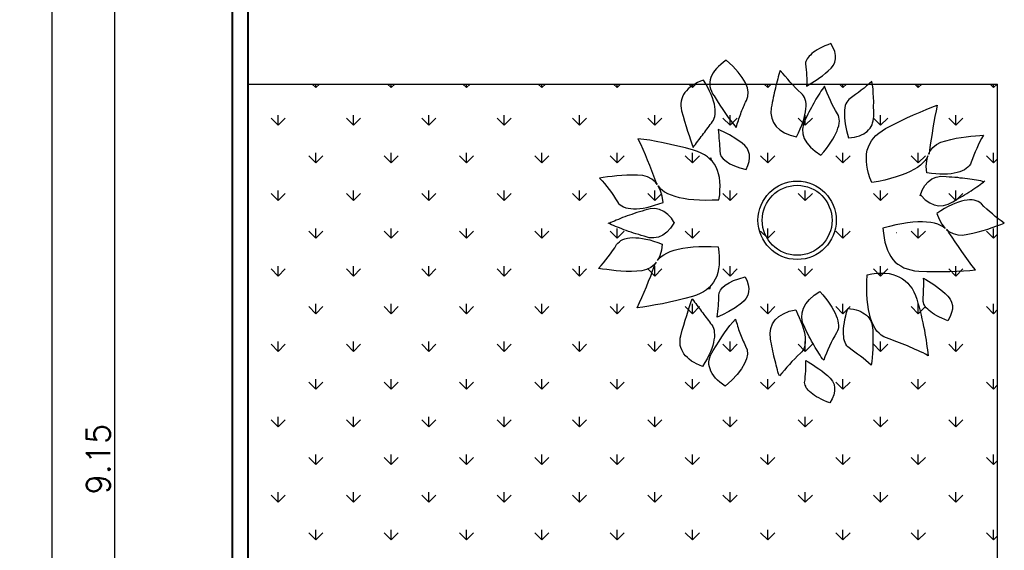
# Model space of a CAD drawing. Header units: millimetres. Extents: x 26 to 1362, y 24 to 358.
# Tile 92 of 256: x 520 to 530, y 240 to 245. Entities that reach past the tile are written whole.
import ezdxf

# ---------------------------------------------------------------- set-up
doc = ezdxf.new("R2010")
doc.units = ezdxf.units.MM
doc.layers.add('MB-VEGETAÇÃO', color=84, linetype='Continuous')
doc.layers.add('MB_ALVENARIA', color=7, linetype='Continuous', lineweight=40)
doc.layers.add('MB_COTA', color=7, linetype='Continuous', lineweight=13)
doc.styles.add('ROMANS', font='romans.shx')
doc.dimstyles.new('LOHAINA 1-150', dxfattribs={"dimscale": 1.5, "dimtxt": 0.15, "dimasz": 0.1, "dimexe": 0.05, "dimexo": 0.1, "dimgap": 0.03, "dimtad": 1, "dimzin": 5, "dimdsep": 46, "dimtxsty": 'ROMANS', "dimblk": 'OBLIQUE', "dimcen": 0, "dimdle": 0.05, "dimclrd": 256, "dimclre": 256, "dimadec": 0, "dimazin": 0, "dimtfac": 1, "dimtofl": 0, "dimtmove": 2, "dimatfit": 3, "dimfxl": 0.04, "dimtolj": 1, "dimtzin": 1, "dimarcsym": 0})

# ---------------------------------------------------------------- blocks, each defined once
blk = doc.blocks.new('_Oblique')
at = {"color": 0, "linetype": 'ByBlock', "lineweight": -2}
blk.add_line((-0.5, -0.5), (0.5, 0.5), dxfattribs=at)
blk = doc.blocks.new('*D106')
at = {"layer": 'DEFPOINTS', "color": 0, "transparency": 16777216}
for p in [(522.3823, 253.465), (520.6571, 208.545), (522.3823, 208.545)]:
    blk.add_point(p, dxfattribs=at)
at = {"layer": 'MB_COTA', "lineweight": -2, "transparency": 16777216}
for p, q in [((520.6571, 253.54), (520.6571, 208.47)), ((522.2323, 253.465), (520.5821, 253.465)), ((522.2323, 208.545), (520.5821, 208.545))]:
    blk.add_line(p, q, dxfattribs=at)
at = {"layer": 'MB_COTA', "lineweight": -2, "transparency": 16777216, "xscale": 0.15, "yscale": 0.15, "zscale": 0.15}
for p, rotation in [((520.6571, 253.465), 90), ((520.6571, 208.545), 270)]:
    blk.add_blockref('_Oblique', p, dxfattribs=dict(at, rotation=rotation))
at = {"layer": 'MB_COTA', "color": 0, "transparency": 16777216, "insert": (520.4996, 231.005), "char_height": 0.225, "attachment_point": 5, "rotation": 90, "style": 'ROMANS'}
blk.add_mtext('\\A1;44.92', dxfattribs=at)
blk = doc.blocks.new('*D99')
at = {"layer": 'DEFPOINTS', "color": 0, "transparency": 16777216}
for p in [(521.2587, 245.605), (522.3823, 245.605), (522.3823, 236.455)]:
    blk.add_point(p, dxfattribs=at)
at = {"layer": 'MB_COTA', "lineweight": -2, "transparency": 16777216}
for p, q in [((521.2587, 236.38), (521.2587, 245.68)), ((522.2323, 245.605), (521.1837, 245.605)), ((522.2323, 236.455), (521.1837, 236.455))]:
    blk.add_line(p, q, dxfattribs=at)
at = {"layer": 'MB_COTA', "lineweight": -2, "transparency": 16777216, "xscale": 0.15, "yscale": 0.15, "zscale": 0.15}
for p, rotation in [((521.2587, 245.605), 90), ((521.2587, 236.455), 270)]:
    blk.add_blockref('_Oblique', p, dxfattribs=dict(at, rotation=rotation))
at = {"layer": 'MB_COTA', "color": 0, "transparency": 16777216, "insert": (521.1012, 241.03), "char_height": 0.225, "attachment_point": 5, "rotation": 90, "style": 'ROMANS'}
blk.add_mtext('\\A1;9.15', dxfattribs=at)

msp = doc.modelspace()

# ---------------------------------------------------------------- linework, layer by layer
at = {"layer": 'MB-VEGETAÇÃO', "linetype": 'Continuous'}
for p, q in [((523.1777, 244.5709), (523.1436, 244.605)), ((523.1777, 244.5709), (523.1777, 244.605)), ((523.1777, 244.5709), (523.2118, 244.605)), ((523.8961, 244.5709), (523.862, 244.605)), ((523.8961, 244.5709), (523.8961, 244.605)), ((523.8961, 244.5709), (523.9302, 244.605)), ((524.6145, 244.5709), (524.5805, 244.605)), ((524.6145, 244.5709), (524.6145, 244.605)), ((524.6145, 244.5709), (524.6486, 244.605)), ((525.333, 244.5709), (525.2989, 244.605)), ((525.333, 244.5709), (525.333, 244.605)), ((525.333, 244.5709), (525.367, 244.605)), ((526.0514, 244.5709), (526.0173, 244.605)), ((526.0514, 244.5709), (526.0514, 244.605)), ((526.0514, 244.5709), (526.0855, 244.605)), ((526.7698, 244.5709), (526.7357, 244.605)), ((526.7698, 244.5709), (526.7698, 244.605)), ((526.7698, 244.5709), (526.8039, 244.605)), ((527.4882, 244.5709), (527.4541, 244.605)), ((527.4882, 244.5709), (527.4882, 244.605)), ((527.4882, 244.5709), (527.5223, 244.605)), ((528.2066, 244.5709), (528.1726, 244.605)), ((528.2066, 244.5709), (528.2066, 244.605)), ((528.2066, 244.5709), (528.2407, 244.605)), ((528.9251, 244.5709), (528.891, 244.605)), ((528.9251, 244.5709), (528.9251, 244.605)), ((528.9251, 244.5709), (528.9591, 244.605)), ((529.6435, 244.5709), (529.6094, 244.605)), ((529.6435, 244.5709), (529.6435, 244.605)), ((529.6435, 244.5709), (529.6776, 244.605)), ((522.8185, 244.2117), (522.7511, 244.2791)), ((522.8185, 244.2117), (522.8185, 244.307)), ((522.8185, 244.2117), (522.8858, 244.2791)), ((523.5369, 244.2117), (523.4696, 244.2791)), ((523.5369, 244.2117), (523.5369, 244.307)), ((523.5369, 244.2117), (523.6043, 244.2791)), ((524.2553, 244.2117), (524.188, 244.2791)), ((524.2553, 244.2117), (524.2553, 244.307)), ((524.2553, 244.2117), (524.3227, 244.2791)), ((524.9738, 244.2117), (524.9064, 244.2791)), ((524.9738, 244.2117), (524.9738, 244.307)), ((524.9738, 244.2117), (525.0411, 244.2791)), ((525.6922, 244.2117), (525.6248, 244.2791)), ((525.6922, 244.2117), (525.6922, 244.307)), ((525.6922, 244.2117), (525.7595, 244.2791)), ((526.4106, 244.2117), (526.3432, 244.2791)), ((526.4106, 244.2117), (526.4106, 244.307)), ((526.4106, 244.2117), (526.4779, 244.2791)), ((527.129, 244.2117), (527.0617, 244.2791)), ((527.129, 244.2117), (527.129, 244.307)), ((527.129, 244.2117), (527.1964, 244.2791)), ((527.8474, 244.2117), (527.7801, 244.2791)), ((527.8474, 244.2117), (527.8474, 244.307)), ((527.8474, 244.2117), (527.9148, 244.2791)), ((528.5659, 244.2117), (528.4985, 244.2791)), ((528.5659, 244.2117), (528.5659, 244.307)), ((528.5659, 244.2117), (528.6332, 244.2791)), ((529.2843, 244.2117), (529.2169, 244.2791)), ((529.2843, 244.2117), (529.2843, 244.307)), ((529.2843, 244.2117), (529.3516, 244.2791)), ((523.1777, 243.8525), (523.1103, 243.9199)), ((523.1777, 243.8525), (523.1777, 243.9478)), ((523.1777, 243.8525), (523.2451, 243.9199)), ((523.8961, 243.8525), (523.8288, 243.9199)), ((523.8961, 243.8525), (523.8961, 243.9478)), ((523.8961, 243.8525), (523.9635, 243.9199)), ((524.6145, 243.8525), (524.5472, 243.9199)), ((524.6145, 243.8525), (524.6145, 243.9478)), ((524.6145, 243.8525), (524.6819, 243.9199)), ((525.333, 243.8525), (525.2656, 243.9199)), ((525.333, 243.8525), (525.333, 243.9478)), ((525.333, 243.8525), (525.4003, 243.9199)), ((526.0514, 243.8525), (525.984, 243.9199)), ((526.0514, 243.8525), (526.0514, 243.9478)), ((526.0514, 243.8525), (526.1187, 243.9199)), ((526.7698, 243.8525), (526.7025, 243.9199)), ((526.7698, 243.8525), (526.7698, 243.9478)), ((526.7698, 243.8525), (526.8372, 243.9199)), ((526.9274, 243.8985), (526.9467, 243.9013)), ((526.9467, 243.9013), (526.9504, 243.876)), ((527.4882, 243.8525), (527.4209, 243.9199)), ((527.4882, 243.8525), (527.4882, 243.9478)), ((527.4882, 243.8525), (527.5556, 243.9199)), ((528.2066, 243.8525), (528.1393, 243.9199)), ((528.2066, 243.8525), (528.2066, 243.9478)), ((528.2066, 243.8525), (528.274, 243.9199)), ((528.9251, 243.8525), (528.8577, 243.9199)), ((528.9251, 243.8525), (528.9251, 243.9478)), ((528.9251, 243.8525), (528.9924, 243.9199)), ((529.6435, 243.8525), (529.5761, 243.9199)), ((529.6435, 243.8525), (529.6435, 243.9478)), ((529.6435, 243.8525), (529.6823, 243.8914)), ((522.8185, 243.4933), (522.8185, 243.5886)), ((523.5369, 243.4933), (523.5369, 243.5886)), ((524.2553, 243.4933), (524.2553, 243.5886)), ((524.9738, 243.4933), (524.9738, 243.5886)), ((525.6922, 243.4933), (525.6922, 243.5886)), ((526.4106, 243.4933), (526.4106, 243.5886)), ((527.129, 243.4933), (527.129, 243.5886)), ((527.8474, 243.4933), (527.8474, 243.5886)), ((528.5659, 243.4933), (528.5659, 243.5886)), ((529.2843, 243.4933), (529.2843, 243.5886)), ((522.8185, 243.4933), (522.7511, 243.5607)), ((522.8185, 243.4933), (522.8858, 243.5607)), ((523.5369, 243.4933), (523.4696, 243.5607)), ((523.5369, 243.4933), (523.6043, 243.5607)), ((524.2553, 243.4933), (524.188, 243.5607)), ((524.2553, 243.4933), (524.3227, 243.5607)), ((524.9738, 243.4933), (524.9064, 243.5607)), ((524.9738, 243.4933), (525.0411, 243.5607)), ((525.6922, 243.4933), (525.6248, 243.5607)), ((525.6922, 243.4933), (525.7595, 243.5607)), ((526.4106, 243.4933), (526.3432, 243.5607)), ((526.4106, 243.4933), (526.4779, 243.5607)), ((527.129, 243.4933), (527.0617, 243.5607)), ((527.129, 243.4933), (527.1964, 243.5607)), ((527.8474, 243.4933), (527.7801, 243.5607)), ((527.8474, 243.4933), (527.9148, 243.5607)), ((528.5659, 243.4933), (528.4985, 243.5607)), ((528.5659, 243.4933), (528.6332, 243.5607)), ((529.2843, 243.4933), (529.2169, 243.5607)), ((529.2843, 243.4933), (529.3516, 243.5607)), ((523.1777, 243.1341), (523.1777, 243.2293)), ((523.8961, 243.1341), (523.8961, 243.2293)), ((524.6145, 243.1341), (524.6145, 243.2293)), ((525.333, 243.1341), (525.333, 243.2293)), ((526.0514, 243.1341), (526.0514, 243.2293)), ((526.7698, 243.1341), (526.7698, 243.2293)), ((527.4882, 243.1341), (527.4882, 243.2293)), ((528.2066, 243.1341), (528.2066, 243.2293)), ((528.9251, 243.1341), (528.9251, 243.2293)), ((529.6435, 243.1341), (529.6435, 243.2293)), ((523.1777, 243.1341), (523.1103, 243.2014)), ((523.1777, 243.1341), (523.2451, 243.2014)), ((523.8961, 243.1341), (523.8288, 243.2014)), ((523.8961, 243.1341), (523.9635, 243.2014)), ((524.6145, 243.1341), (524.5472, 243.2014)), ((524.6145, 243.1341), (524.6819, 243.2014)), ((525.333, 243.1341), (525.2656, 243.2014)), ((525.333, 243.1341), (525.4003, 243.2014)), ((526.0514, 243.1341), (525.984, 243.2014)), ((526.0514, 243.1341), (526.1187, 243.2014)), ((526.7698, 243.1341), (526.7025, 243.2014)), ((526.7698, 243.1341), (526.8372, 243.2014)), ((527.4882, 243.1341), (527.4209, 243.2014)), ((527.4882, 243.1341), (527.5556, 243.2014)), ((528.2066, 243.1341), (528.1393, 243.2014)), ((528.2066, 243.1341), (528.274, 243.2014)), ((528.9251, 243.1341), (528.8577, 243.2014)), ((528.9251, 243.1341), (528.9924, 243.2014)), ((529.6435, 243.1341), (529.5761, 243.2014)), ((529.6435, 243.1341), (529.6823, 243.173)), ((522.8185, 242.7749), (522.7511, 242.8422)), ((522.8185, 242.7749), (522.8185, 242.8701)), ((522.8185, 242.7749), (522.8858, 242.8422)), ((523.5369, 242.7749), (523.4696, 242.8422)), ((523.5369, 242.7749), (523.5369, 242.8701)), ((523.5369, 242.7749), (523.6043, 242.8422)), ((524.2553, 242.7749), (524.188, 242.8422)), ((524.2553, 242.7749), (524.2553, 242.8701)), ((524.2553, 242.7749), (524.3227, 242.8422)), ((524.9738, 242.7749), (524.9064, 242.8422)), ((524.9738, 242.7749), (524.9738, 242.8701)), ((524.9738, 242.7749), (525.0411, 242.8422)), ((525.6922, 242.7749), (525.6248, 242.8422)), ((525.6922, 242.7749), (525.6922, 242.8701)), ((525.6922, 242.7749), (525.7595, 242.8422)), ((526.4106, 242.7749), (526.3432, 242.8422)), ((526.4106, 242.7749), (526.4106, 242.8701)), ((526.4106, 242.7749), (526.4779, 242.8422)), ((527.129, 242.7749), (527.0617, 242.8422)), ((527.129, 242.7749), (527.129, 242.8701)), ((527.129, 242.7749), (527.1964, 242.8422)), ((527.8474, 242.7749), (527.7801, 242.8422)), ((527.8474, 242.7749), (527.8474, 242.8701)), ((527.8474, 242.7749), (527.9148, 242.8422)), ((528.5659, 242.7749), (528.4985, 242.8422)), ((528.5659, 242.7749), (528.5659, 242.8701)), ((528.5659, 242.7749), (528.6332, 242.8422)), ((529.2843, 242.7749), (529.2169, 242.8422)), ((529.2843, 242.7749), (529.2843, 242.8701)), ((529.2843, 242.7749), (529.3516, 242.8422)), ((526.9193, 242.6571), (526.9385, 242.6543)), ((526.9385, 242.6543), (526.9422, 242.6796)), ((523.1777, 242.4157), (523.1103, 242.483)), ((523.1777, 242.4157), (523.1777, 242.5109)), ((523.1777, 242.4157), (523.2451, 242.483)), ((523.8961, 242.4157), (523.8288, 242.483)), ((523.8961, 242.4157), (523.8961, 242.5109)), ((523.8961, 242.4157), (523.9635, 242.483)), ((524.6145, 242.4157), (524.5472, 242.483)), ((524.6145, 242.4157), (524.6145, 242.5109)), ((524.6145, 242.4157), (524.6819, 242.483)), ((525.333, 242.4157), (525.2656, 242.483)), ((525.333, 242.4157), (525.333, 242.5109)), ((525.333, 242.4157), (525.4003, 242.483)), ((526.0514, 242.4157), (525.984, 242.483)), ((526.0514, 242.4157), (526.0514, 242.5109)), ((526.0514, 242.4157), (526.1187, 242.483)), ((526.7698, 242.4157), (526.7025, 242.483)), ((526.7698, 242.4157), (526.7698, 242.5109)), ((526.7698, 242.4157), (526.8372, 242.483)), ((527.4882, 242.4157), (527.4209, 242.483)), ((527.4882, 242.4157), (527.4882, 242.5109)), ((527.4882, 242.4157), (527.5556, 242.483)), ((528.2066, 242.4157), (528.1393, 242.483)), ((528.2066, 242.4157), (528.2066, 242.5109)), ((528.2066, 242.4157), (528.274, 242.483)), ((528.9251, 242.4157), (528.8577, 242.483)), ((528.9251, 242.4157), (528.9251, 242.5109)), ((528.9251, 242.4157), (528.9924, 242.483)), ((529.6435, 242.4157), (529.5761, 242.483)), ((529.6435, 242.4157), (529.6435, 242.5109)), ((529.6435, 242.4157), (529.6823, 242.4545)), ((522.8185, 242.0565), (522.7511, 242.1238)), ((522.8185, 242.0565), (522.8185, 242.1517)), ((522.8185, 242.0565), (522.8858, 242.1238)), ((523.5369, 242.0565), (523.4696, 242.1238)), ((523.5369, 242.0565), (523.5369, 242.1517)), ((523.5369, 242.0565), (523.6043, 242.1238)), ((524.2553, 242.0565), (524.188, 242.1238)), ((524.2553, 242.0565), (524.2553, 242.1517)), ((524.2553, 242.0565), (524.3227, 242.1238)), ((524.9738, 242.0565), (524.9064, 242.1238)), ((524.9738, 242.0565), (524.9738, 242.1517)), ((524.9738, 242.0565), (525.0411, 242.1238)), ((525.6922, 242.0565), (525.6248, 242.1238)), ((525.6922, 242.0565), (525.6922, 242.1517)), ((525.6922, 242.0565), (525.7595, 242.1238)), ((526.4106, 242.0565), (526.3432, 242.1238)), ((526.4106, 242.0565), (526.4106, 242.1517)), ((526.4106, 242.0565), (526.4779, 242.1238)), ((527.129, 242.0565), (527.0617, 242.1238)), ((527.129, 242.0565), (527.129, 242.1517)), ((527.129, 242.0565), (527.1964, 242.1238)), ((527.8474, 242.0565), (527.7801, 242.1238)), ((527.8474, 242.0565), (527.8474, 242.1517)), ((527.8474, 242.0565), (527.9148, 242.1238)), ((528.5659, 242.0565), (528.4985, 242.1238)), ((528.5659, 242.0565), (528.5659, 242.1517)), ((528.5659, 242.0565), (528.6332, 242.1238)), ((529.2843, 242.0565), (529.2169, 242.1238)), ((529.2843, 242.0565), (529.2843, 242.1517)), ((529.2843, 242.0565), (529.3516, 242.1238)), ((523.1777, 241.6973), (523.1103, 241.7646)), ((523.1777, 241.6973), (523.1777, 241.7925)), ((523.1777, 241.6973), (523.2451, 241.7646)), ((523.8961, 241.6973), (523.8288, 241.7646)), ((523.8961, 241.6973), (523.8961, 241.7925)), ((523.8961, 241.6973), (523.9635, 241.7646)), ((524.6145, 241.6973), (524.5472, 241.7646)), ((524.6145, 241.6973), (524.6145, 241.7925)), ((524.6145, 241.6973), (524.6819, 241.7646)), ((525.333, 241.6973), (525.2656, 241.7646)), ((525.333, 241.6973), (525.333, 241.7925)), ((525.333, 241.6973), (525.4003, 241.7646)), ((526.0514, 241.6973), (525.984, 241.7646)), ((526.0514, 241.6973), (526.0514, 241.7925)), ((526.0514, 241.6973), (526.1187, 241.7646)), ((526.7698, 241.6973), (526.7025, 241.7646)), ((526.7698, 241.6973), (526.7698, 241.7925)), ((526.7698, 241.6973), (526.8372, 241.7646)), ((527.4882, 241.6973), (527.4209, 241.7646)), ((527.4882, 241.6973), (527.4882, 241.7925)), ((527.4882, 241.6973), (527.5556, 241.7646)), ((528.2066, 241.6973), (528.1393, 241.7646)), ((528.2066, 241.6973), (528.2066, 241.7925)), ((528.2066, 241.6973), (528.274, 241.7646)), ((528.9251, 241.6973), (528.8577, 241.7646)), ((528.9251, 241.6973), (528.9251, 241.7925)), ((528.9251, 241.6973), (528.9924, 241.7646)), ((529.6435, 241.6973), (529.5761, 241.7646)), ((529.6435, 241.6973), (529.6435, 241.7925)), ((529.6435, 241.6973), (529.6823, 241.7361)), ((522.8185, 241.338), (522.8185, 241.4333)), ((523.5369, 241.338), (523.5369, 241.4333)), ((524.2553, 241.338), (524.2553, 241.4333)), ((524.9738, 241.338), (524.9738, 241.4333)), ((525.6922, 241.338), (525.6922, 241.4333)), ((526.4106, 241.338), (526.4106, 241.4333)), ((527.129, 241.338), (527.129, 241.4333)), ((527.8474, 241.338), (527.8474, 241.4333)), ((528.5659, 241.338), (528.5659, 241.4333)), ((529.2843, 241.338), (529.2843, 241.4333)), ((522.8185, 241.338), (522.7511, 241.4054)), ((522.8185, 241.338), (522.8858, 241.4054)), ((523.5369, 241.338), (523.4696, 241.4054)), ((523.5369, 241.338), (523.6043, 241.4054)), ((524.2553, 241.338), (524.188, 241.4054)), ((524.2553, 241.338), (524.3227, 241.4054)), ((524.9738, 241.338), (524.9064, 241.4054)), ((524.9738, 241.338), (525.0411, 241.4054)), ((525.6922, 241.338), (525.6248, 241.4054)), ((525.6922, 241.338), (525.7595, 241.4054)), ((526.4106, 241.338), (526.3432, 241.4054)), ((526.4106, 241.338), (526.4779, 241.4054)), ((527.129, 241.338), (527.0617, 241.4054)), ((527.129, 241.338), (527.1964, 241.4054)), ((527.8474, 241.338), (527.7801, 241.4054)), ((527.8474, 241.338), (527.9148, 241.4054)), ((528.5659, 241.338), (528.4985, 241.4054)), ((528.5659, 241.338), (528.6332, 241.4054)), ((529.2843, 241.338), (529.2169, 241.4054)), ((529.2843, 241.338), (529.3516, 241.4054)), ((523.1777, 240.9788), (523.1103, 241.0462)), ((523.1777, 240.9788), (523.1777, 241.0741)), ((523.1777, 240.9788), (523.2451, 241.0462)), ((523.8961, 240.9788), (523.8288, 241.0462)), ((523.8961, 240.9788), (523.8961, 241.0741)), ((523.8961, 240.9788), (523.9635, 241.0462)), ((524.6145, 240.9788), (524.5472, 241.0462)), ((524.6145, 240.9788), (524.6145, 241.0741)), ((524.6145, 240.9788), (524.6819, 241.0462)), ((525.333, 240.9788), (525.2656, 241.0462)), ((525.333, 240.9788), (525.333, 241.0741)), ((525.333, 240.9788), (525.4003, 241.0462)), ((526.0514, 240.9788), (525.984, 241.0462)), ((526.0514, 240.9788), (526.0514, 241.0741)), ((526.0514, 240.9788), (526.1187, 241.0462)), ((526.7698, 240.9788), (526.7025, 241.0462)), ((526.7698, 240.9788), (526.7698, 241.0741)), ((526.7698, 240.9788), (526.8372, 241.0462)), ((527.4882, 240.9788), (527.4209, 241.0462)), ((527.4882, 240.9788), (527.4882, 241.0741)), ((527.4882, 240.9788), (527.5556, 241.0462)), ((528.2066, 240.9788), (528.1393, 241.0462)), ((528.2066, 240.9788), (528.2066, 241.0741)), ((528.2066, 240.9788), (528.274, 241.0462)), ((528.9251, 240.9788), (528.8577, 241.0462)), ((528.9251, 240.9788), (528.9251, 241.0741)), ((528.9251, 240.9788), (528.9924, 241.0462)), ((529.6435, 240.9788), (529.5761, 241.0462)), ((529.6435, 240.9788), (529.6435, 241.0741)), ((529.6435, 240.9788), (529.6823, 241.0177)), ((522.8185, 240.6196), (522.7511, 240.687)), ((522.8185, 240.6196), (522.8185, 240.7149)), ((522.8185, 240.6196), (522.8858, 240.687)), ((523.5369, 240.6196), (523.4696, 240.687)), ((523.5369, 240.6196), (523.5369, 240.7149)), ((523.5369, 240.6196), (523.6043, 240.687)), ((524.2553, 240.6196), (524.188, 240.687)), ((524.2553, 240.6196), (524.2553, 240.7149)), ((524.2553, 240.6196), (524.3227, 240.687)), ((524.9738, 240.6196), (524.9064, 240.687)), ((524.9738, 240.6196), (524.9738, 240.7149)), ((524.9738, 240.6196), (525.0411, 240.687)), ((525.6922, 240.6196), (525.6248, 240.687)), ((525.6922, 240.6196), (525.6922, 240.7149)), ((525.6922, 240.6196), (525.7595, 240.687)), ((526.4106, 240.6196), (526.3432, 240.687)), ((526.4106, 240.6196), (526.4106, 240.7149)), ((526.4106, 240.6196), (526.4779, 240.687)), ((527.129, 240.6196), (527.0617, 240.687)), ((527.129, 240.6196), (527.129, 240.7149)), ((527.129, 240.6196), (527.1964, 240.687)), ((527.8474, 240.6196), (527.7801, 240.687)), ((527.8474, 240.6196), (527.8474, 240.7149)), ((527.8474, 240.6196), (527.9148, 240.687)), ((528.5659, 240.6196), (528.4985, 240.687)), ((528.5659, 240.6196), (528.5659, 240.7149)), ((528.5659, 240.6196), (528.6332, 240.687)), ((529.2843, 240.6196), (529.2169, 240.687)), ((529.2843, 240.6196), (529.2843, 240.7149)), ((529.2843, 240.6196), (529.3516, 240.687)), ((523.1777, 240.2604), (523.1103, 240.3278)), ((523.1777, 240.2604), (523.1777, 240.3557)), ((523.1777, 240.2604), (523.2451, 240.3278)), ((523.8961, 240.2604), (523.8288, 240.3278)), ((523.8961, 240.2604), (523.8961, 240.3557)), ((523.8961, 240.2604), (523.9635, 240.3278)), ((524.6145, 240.2604), (524.5472, 240.3278)), ((524.6145, 240.2604), (524.6145, 240.3557)), ((524.6145, 240.2604), (524.6819, 240.3278)), ((525.333, 240.2604), (525.2656, 240.3278)), ((525.333, 240.2604), (525.333, 240.3557)), ((525.333, 240.2604), (525.4003, 240.3278)), ((526.0514, 240.2604), (525.984, 240.3278)), ((526.0514, 240.2604), (526.0514, 240.3557)), ((526.0514, 240.2604), (526.1187, 240.3278)), ((526.7698, 240.2604), (526.7025, 240.3278)), ((526.7698, 240.2604), (526.7698, 240.3557)), ((526.7698, 240.2604), (526.8372, 240.3278)), ((527.4882, 240.2604), (527.4209, 240.3278)), ((527.4882, 240.2604), (527.4882, 240.3557)), ((527.4882, 240.2604), (527.5556, 240.3278)), ((528.2066, 240.2604), (528.1393, 240.3278)), ((528.2066, 240.2604), (528.2066, 240.3557)), ((528.2066, 240.2604), (528.274, 240.3278)), ((528.9251, 240.2604), (528.8577, 240.3278)), ((528.9251, 240.2604), (528.9251, 240.3557)), ((528.9251, 240.2604), (528.9924, 240.3278)), ((529.6435, 240.2604), (529.5761, 240.3278)), ((529.6435, 240.2604), (529.6435, 240.3557)), ((529.6435, 240.2604), (529.6823, 240.2993))]:
    msp.add_line(p, q, dxfattribs=at)
for points in [[(528.0893, 244.9896), (528.0607, 244.9786), (528.0321, 244.9676), (528.0071, 244.9559), (527.9834, 244.9434), (527.9619, 244.9311), (527.9428, 244.9191), (527.9259, 244.9075), (527.9102, 244.8949), (527.8959, 244.8813), (527.8836, 244.8703), (527.8739, 244.8573), (527.8651, 244.8456), (527.8588, 244.8321), (527.8536, 244.8197), (527.8494, 244.8087), (527.8487, 244.797), (527.8526, 244.7698), (527.8554, 244.7412), (527.857, 244.7137), (527.8595, 244.6874), (527.861, 244.6598), (527.8613, 244.6332), (527.8613, 244.6088), (527.8599, 244.5855), (527.8833, 244.6004), (527.909, 244.6155), (527.9334, 244.6317), (527.96, 244.6482), (527.9853, 244.6656), (528.0117, 244.6844), (528.0387, 244.7067), (528.0656, 244.729), (528.0933, 244.7549), (528.1148, 244.7834), (528.1291, 244.8133), (528.135, 244.8454), (528.135, 244.8778), (528.1277, 244.9139), (528.1122, 244.9499), (528.0893, 244.9896)], [(527.0922, 244.8309), (527.0922, 244.8309), (527.0659, 244.8121), (527.0408, 244.7924), (527.0181, 244.773), (526.9989, 244.7529), (526.9811, 244.7318), (526.9667, 244.7101), (526.9547, 244.6887), (526.9462, 244.6668), (526.9399, 244.645), (526.936, 244.6236), (526.9356, 244.6015), (526.9376, 244.5798), (526.943, 244.5574), (526.9507, 244.5353), (526.962, 244.5126), (526.9766, 244.4915), (527.0051, 244.4456), (527.0319, 244.4031), (527.0597, 244.3618), (527.0859, 244.3238), (527.1108, 244.2868), (527.1363, 244.2533), (527.1629, 244.2211), (527.1891, 244.1912), (527.1937, 244.2081), (527.1982, 244.2249), (527.2041, 244.2408), (527.2087, 244.2576), (527.2145, 244.2736), (527.2192, 244.2904), (527.225, 244.3063), (527.2309, 244.3222), (527.2368, 244.338), (527.2426, 244.3539), (527.2508, 244.3701), (527.2567, 244.386), (527.2638, 244.4009), (527.2707, 244.4181), (527.2779, 244.433), (527.286, 244.4492), (527.2994, 244.4859), (527.303, 244.5257), (527.2947, 244.5686), (527.2754, 244.6156), (527.2463, 244.666), (527.2065, 244.7184), (527.1547, 244.7736), (527.0922, 244.8309)], [(527.7634, 244.1017), (527.7823, 244.1402), (527.798, 244.1771), (527.8127, 244.2128), (527.8254, 244.2459), (527.8358, 244.2786), (527.8431, 244.3097), (527.8493, 244.3396), (527.8536, 244.3668), (527.8546, 244.3924), (527.8547, 244.4168), (527.8518, 244.4372), (527.8466, 244.4573), (527.8405, 244.4762), (527.8315, 244.4911), (527.8215, 244.5048), (527.8082, 244.5168), (527.7803, 244.5418), (527.7544, 244.5695), (527.7276, 244.5958), (527.704, 244.6238), (527.6794, 244.6505), (527.6558, 244.6784), (527.6321, 244.7064), (527.6075, 244.733), (527.601, 244.7136), (527.5945, 244.6941), (527.5892, 244.6737), (527.584, 244.6533), (527.5777, 244.6315), (527.5725, 244.6111), (527.5663, 244.5894), (527.5614, 244.5667), (527.5565, 244.544), (527.5516, 244.5213), (527.5466, 244.4986), (527.5418, 244.4759), (527.5372, 244.4509), (527.5322, 244.4282), (527.5276, 244.4033), (527.523, 244.3783), (527.5187, 244.3267), (527.5264, 244.2803), (527.5428, 244.2375), (527.569, 244.1994), (527.6036, 244.1672), (527.648, 244.1399), (527.7022, 244.1174), (527.7634, 244.1017)], [(526.8754, 244.6429), (526.8754, 244.6429), (526.8459, 244.6306), (526.8185, 244.6186), (526.7939, 244.6048), (526.7692, 244.5909), (526.7484, 244.574), (526.7298, 244.5576), (526.7126, 244.54), (526.6977, 244.5229), (526.6853, 244.5038), (526.6765, 244.484), (526.6689, 244.4633), (526.6627, 244.4416), (526.6601, 244.4192), (526.6598, 244.3971), (526.662, 244.3731), (526.6664, 244.3494), (526.6806, 244.2981), (526.6954, 244.2504), (526.7092, 244.2014), (526.7238, 244.1559), (526.7379, 244.1127), (526.7518, 244.0718), (526.764, 244.0341), (526.776, 243.9988), (526.7877, 244.0143), (526.7994, 244.0299), (526.8101, 244.0441), (526.8218, 244.0596), (526.8326, 244.0739), (526.8443, 244.0894), (526.855, 244.1037), (526.8658, 244.118), (526.8765, 244.1322), (526.8873, 244.1465), (526.898, 244.1607), (526.9088, 244.175), (526.9195, 244.1892), (526.9302, 244.2035), (526.941, 244.2177), (526.9517, 244.232), (526.9624, 244.2462), (526.9719, 244.2615), (526.9787, 244.2786), (526.9843, 244.2968), (526.9872, 244.3169), (526.9886, 244.3402), (526.9877, 244.3633), (526.9841, 244.3883), (526.9794, 244.4142), (526.9719, 244.4421), (526.962, 244.472), (526.9494, 244.5038), (526.9345, 244.5353), (526.918, 244.5701), (526.898, 244.6055), (526.8754, 244.6429)], [(528.2595, 244.0914), (528.2595, 244.0914), (528.288, 244.0943), (528.3153, 244.0981), (528.34, 244.1039), (528.3633, 244.1107), (528.3841, 244.1194), (528.4046, 244.1304), (528.4215, 244.142), (528.4384, 244.1536), (528.4514, 244.1682), (528.4644, 244.1828), (528.4748, 244.1993), (528.484, 244.2168), (528.4895, 244.2349), (528.4948, 244.2554), (528.4977, 244.2755), (528.4994, 244.2966), (528.4998, 244.343), (528.499, 244.3903), (528.4997, 244.4345), (528.4982, 244.4783), (528.496, 244.5185), (528.4938, 244.5587), (528.4887, 244.5951), (528.4826, 244.6301), (528.4579, 244.6082), (528.4319, 244.5871), (528.4072, 244.5651), (528.3808, 244.5463), (528.3549, 244.5253), (528.3276, 244.5052), (528.3012, 244.4865), (528.274, 244.4664), (528.2626, 244.4567), (528.2515, 244.4447), (528.243, 244.4308), (528.2349, 244.4146), (528.229, 244.3988), (528.2238, 244.3783), (528.2221, 244.3572), (528.2207, 244.3339), (528.2207, 244.3095), (528.221, 244.2829), (528.2239, 244.2544), (528.228, 244.2248), (528.2334, 244.1943), (528.2405, 244.1605), (528.2499, 244.1271), (528.2595, 244.0914)], [(527.9954, 243.9269), (528.0233, 243.9586), (528.0478, 243.991), (528.0702, 244.0208), (528.0903, 244.0503), (528.1096, 244.0785), (528.1252, 244.1073), (528.1389, 244.1335), (528.1503, 244.1595), (528.1585, 244.1838), (528.1657, 244.2068), (528.1693, 244.2305), (528.1722, 244.2506), (528.1707, 244.2701), (528.1681, 244.2882), (528.1623, 244.3048), (528.1542, 244.321), (528.1362, 244.3509), (528.119, 244.3821), (528.1016, 244.4156), (528.0864, 244.4493), (528.0712, 244.4832), (528.056, 244.5169), (528.0431, 244.551), (528.0315, 244.5841), (528.0198, 244.5686), (528.0081, 244.553), (527.9967, 244.5352), (527.9853, 244.5174), (527.9739, 244.4996), (527.9616, 244.4804), (527.9492, 244.4614), (527.9391, 244.4425), (527.927, 244.4211), (527.916, 244.401), (527.9049, 244.381), (527.8928, 244.3596), (527.882, 244.3372), (527.871, 244.3172), (527.8602, 244.2948), (527.8495, 244.2724), (527.8296, 244.2245), (527.8214, 244.1758), (527.8242, 244.131), (527.8374, 244.0865), (527.8607, 244.0446), (527.8953, 244.0043), (527.9403, 243.9643), (527.9954, 243.9269)], [(529.024, 243.9367), (529.0356, 243.963), (529.0637, 243.9987), (529.0982, 244.0269), (529.1389, 244.0499), (529.1872, 244.0642), (529.2356, 244.0763), (529.2854, 244.0874), (529.3343, 244.0949), (529.3808, 244.1022), (529.4253, 244.1071), (529.4699, 244.1119), (529.511, 244.1154), (529.5476, 244.1184), (529.5294, 244.087), (529.5136, 244.0557), (529.4968, 244.0233), (529.4822, 243.9909), (529.4665, 243.9574), (529.4543, 243.9253), (529.4409, 243.892), (529.4299, 243.8588), (529.4221, 243.8421), (529.4107, 243.8262), (529.3982, 243.8113), (529.3831, 243.7986), (529.3645, 243.7867), (529.3435, 243.7768), (529.3212, 243.7681), (529.2953, 243.7602), (529.2671, 243.7543), (529.2375, 243.7496), (529.2033, 243.7468), (529.1688, 243.7462), (529.132, 243.7455), (529.0926, 243.7491), (529.0508, 243.7525), (529.0066, 243.758), (529.0066, 243.758), (529.0017, 243.8175), (529.0052, 243.8718), (529.0172, 243.9212), (529.0065, 243.8984), (528.9899, 243.8764), (528.9699, 243.8528), (528.9453, 243.8312), (528.9171, 243.8104), (528.8831, 243.7903), (528.8478, 243.7713), (528.8068, 243.7529), (528.7622, 243.7353), (528.7141, 243.7187), (528.6612, 243.704), (528.6061, 243.689), (528.5449, 243.677), (528.4815, 243.6648), (528.4815, 243.6648), (528.4639, 243.7094), (528.4512, 243.7521), (528.4409, 243.7927), (528.4341, 243.8324), (528.4298, 243.87), (528.4304, 243.9057), (528.432, 243.9404), (528.4385, 243.9732), (528.4485, 244.0051), (528.4623, 244.0339), (528.4795, 244.0618), (528.498, 244.0886), (528.5212, 244.1136), (528.5493, 244.1366), (528.5795, 244.1599), (528.6136, 244.18), (528.683, 244.2168), (528.7516, 244.2502), (528.8169, 244.2821), (528.88, 244.3115), (528.9423, 244.3374), (529, 244.3629), (529.0546, 244.3847), (529.1061, 244.4028), (529.0945, 244.3489), (529.0839, 244.2962), (529.0735, 244.2413), (529.0641, 244.1875), (529.056, 244.1328), (529.0467, 244.079), (529.0397, 244.0255), (529.0326, 243.972), (529.0278, 243.9462), (529.024, 243.9367)], [(527.2826, 243.7897), (527.2826, 243.7897), (527.3002, 243.8292), (527.3113, 243.8655), (527.3156, 243.9009), (527.3134, 243.933), (527.3057, 243.9632), (527.2912, 243.9924), (527.2714, 244.0174), (527.2462, 244.0405), (527.1846, 244.0829), (527.125, 244.1196), (527.0663, 244.1496), (527.0145, 244.1724), (527.0183, 244.1452), (527.0208, 244.1189), (527.0237, 244.0903), (527.0262, 244.0641), (527.0275, 244.0388), (527.0287, 244.0134), (527.031, 243.9894), (527.0306, 243.9673), (527.0344, 243.9401), (527.046, 243.9151), (527.0644, 243.8911), (527.092, 243.8683), (527.1276, 243.8455), (527.1711, 243.8249), (527.2223, 243.8067), (527.2826, 243.7897)], [(526.4338, 243.6472), (526.4167, 243.6703), (526.3814, 243.6989), (526.3416, 243.7188), (526.2968, 243.7322), (526.2465, 243.7355), (526.1966, 243.7366), (526.1456, 243.7364), (526.0963, 243.733), (526.0493, 243.7298), (526.0048, 243.7247), (525.9603, 243.7197), (525.9194, 243.7139), (525.8831, 243.7088), (525.9077, 243.6821), (525.93, 243.6552), (525.9536, 243.6272), (525.975, 243.5989), (525.9976, 243.5697), (526.0167, 243.5411), (526.0371, 243.5115), (526.0552, 243.4816), (526.0665, 243.467), (526.0811, 243.454), (526.0966, 243.4423), (526.1141, 243.4332), (526.1349, 243.4257), (526.1576, 243.4207), (526.1812, 243.4171), (526.2082, 243.4151), (526.2371, 243.4157), (526.2669, 243.4176), (526.3009, 243.4224), (526.3347, 243.4294), (526.3707, 243.4368), (526.4084, 243.449), (526.4484, 243.4616), (526.4902, 243.4768), (526.4902, 243.4768), (526.482, 243.5358), (526.4665, 243.5881), (526.4439, 243.6336), (526.4594, 243.6137), (526.4805, 243.5959), (526.5051, 243.5773), (526.5339, 243.5617), (526.566, 243.5476), (526.6036, 243.5355), (526.6422, 243.5247), (526.6863, 243.5159), (526.7336, 243.5086), (526.7842, 243.503), (526.8391, 243.5003), (526.8961, 243.4979), (526.9584, 243.4997), (527.023, 243.5018), (527.023, 243.5018), (527.0303, 243.5492), (527.0333, 243.5936), (527.0344, 243.6355), (527.0322, 243.6757), (527.0281, 243.7134), (527.0197, 243.7481), (527.0104, 243.7815), (526.9968, 243.812), (526.98, 243.8409), (526.9602, 243.866), (526.9373, 243.8894), (526.9133, 243.9115), (526.8851, 243.9307), (526.8527, 243.947), (526.8181, 243.963), (526.7804, 243.9751), (526.7046, 243.9957), (526.6303, 244.0131), (526.5596, 244.0298), (526.4915, 244.0445), (526.425, 244.056), (526.3631, 244.0681), (526.3051, 244.0774), (526.2509, 244.0836), (526.2741, 244.0336), (526.2961, 243.9846), (526.3183, 243.9333), (526.3393, 243.883), (526.3593, 243.8313), (526.3803, 243.781), (526.399, 243.7303), (526.4177, 243.6797), (526.4281, 243.6557), (526.4338, 243.6472)], [(528.943, 243.5398), (528.9628, 243.5933), (528.9891, 243.6369), (529.0194, 243.6728), (529.0552, 243.6999), (529.0963, 243.7183), (529.1416, 243.7267), (529.1924, 243.724), (529.2203, 243.7217), (529.2458, 243.7192), (529.2724, 243.718), (529.2979, 243.7155), (529.3224, 243.7117), (529.3467, 243.7104), (529.3699, 243.7077), (529.3932, 243.705), (529.4153, 243.7011), (529.4376, 243.6972), (529.4585, 243.6943), (529.4795, 243.6915), (529.4994, 243.6873), (529.5181, 243.6843), (529.5357, 243.68), (529.5533, 243.6757)], [(528.9459, 243.5475), (528.951, 243.5413), (528.9919, 243.5016), (529.0343, 243.4735), (529.0772, 243.4542), (529.1212, 243.4451), (529.1662, 243.4462), (529.2107, 243.4582), (529.2554, 243.4825), (529.2795, 243.4966), (529.3016, 243.5098), (529.325, 243.5224), (529.347, 243.5356), (529.3675, 243.5495), (529.3888, 243.5612), (529.4086, 243.5736), (529.4284, 243.5861), (529.4467, 243.5992), (529.4651, 243.6123), (529.4828, 243.6239), (529.5005, 243.6355), (529.5167, 243.6478), (529.5322, 243.6585), (529.5463, 243.67), (529.5603, 243.6815)], [(529.195, 243.2179), (529.2168, 243.1992), (529.2576, 243.1791), (529.3008, 243.1685), (529.3475, 243.1653), (529.3972, 243.1732), (529.4462, 243.1831), (529.4959, 243.1946), (529.5432, 243.2088), (529.5884, 243.2223), (529.6306, 243.2371), (529.6729, 243.2518), (529.7115, 243.2665), (529.7458, 243.2795), (529.7159, 243.3001), (529.6882, 243.3214), (529.659, 243.3435), (529.6319, 243.3664), (529.6033, 243.3899), (529.5784, 243.4135), (529.552, 243.4379), (529.5278, 243.463), (529.5135, 243.4748), (529.4965, 243.4843), (529.4787, 243.4923), (529.4596, 243.4973), (529.4377, 243.5), (529.4145, 243.4999), (529.3906, 243.4981), (529.3639, 243.4941), (529.3358, 243.4872), (529.3072, 243.4788), (529.275, 243.4666), (529.2436, 243.4522), (529.2101, 243.4371), (529.1761, 243.4168), (529.1399, 243.3957), (529.1024, 243.3717), (529.1024, 243.3717), (529.1235, 243.316), (529.1501, 243.2684), (529.1822, 243.229), (529.1627, 243.2449), (529.1382, 243.2577), (529.1101, 243.2704), (529.0786, 243.2793), (529.0442, 243.2859), (529.0048, 243.2894), (528.9648, 243.2914), (528.9198, 243.2903), (528.872, 243.2869), (528.8214, 243.2812), (528.7674, 243.2718), (528.7112, 243.2615), (528.6508, 243.246), (528.5883, 243.2297), (528.5883, 243.2297), (528.5917, 243.1819), (528.5986, 243.1379), (528.6068, 243.0968), (528.6177, 243.058), (528.6301, 243.0222), (528.6459, 242.9902), (528.6624, 242.9596), (528.6823, 242.9329), (528.7051, 242.9084), (528.7299, 242.8884), (528.7575, 242.8706), (528.7857, 242.8543), (528.8175, 242.8418), (528.8527, 242.8331), (528.89, 242.8251), (528.9294, 242.8216), (529.0079, 242.8183), (529.0842, 242.8177), (529.1568, 242.8171), (529.2265, 242.8177), (529.2939, 242.8212), (529.357, 242.823), (529.4156, 242.8268), (529.4698, 242.8327), (529.4361, 242.8763), (529.4039, 242.9193), (529.3709, 242.9644), (529.3393, 243.0089), (529.3084, 243.0548), (529.2768, 243.0993), (529.2474, 243.1446), (529.2179, 243.1898), (529.2025, 243.211), (529.195, 243.2179)], [(526.6004, 243.278), (526.5694, 243.3257), (526.5341, 243.3625), (526.4966, 243.3908), (526.4557, 243.4093), (526.4116, 243.4182), (526.3655, 243.4164), (526.3165, 243.4025), (526.2899, 243.3941), (526.2655, 243.3861), (526.2399, 243.379), (526.2155, 243.371), (526.1925, 243.3619), (526.1691, 243.3552), (526.147, 243.3474), (526.1249, 243.3397), (526.1042, 243.331), (526.0834, 243.3223), (526.0635, 243.3148), (526.0438, 243.3074), (526.0252, 243.299), (526.0077, 243.2919), (525.9915, 243.2839), (525.9752, 243.2758)], [(526.596, 243.2848), (526.5923, 243.2777), (526.5613, 243.2299), (526.526, 243.1932), (526.4884, 243.1648), (526.4476, 243.1463), (526.4034, 243.1374), (526.3574, 243.1392), (526.3084, 243.1531), (526.2818, 243.1615), (526.2574, 243.1696), (526.2318, 243.1766), (526.2074, 243.1846), (526.1843, 243.1937), (526.161, 243.2004), (526.1389, 243.2082), (526.1168, 243.2159), (526.0961, 243.2246), (526.0753, 243.2333), (526.0554, 243.2408), (526.0356, 243.2482), (526.0171, 243.2566), (525.9996, 243.2637), (525.9833, 243.2718), (525.9671, 243.2798)], [(526.4257, 242.9084), (526.4086, 242.8853), (526.3733, 242.8567), (526.3334, 242.8369), (526.2887, 242.8234), (526.2384, 242.8201), (526.1885, 242.819), (526.1375, 242.8192), (526.0882, 242.8226), (526.0411, 242.8258), (525.9967, 242.8309), (525.9522, 242.836), (525.9113, 242.8417), (525.875, 242.8469), (525.8996, 242.8735), (525.9219, 242.9004), (525.9455, 242.9284), (525.9669, 242.9567), (525.9895, 242.9859), (526.0086, 243.0145), (526.029, 243.0441), (526.0471, 243.074), (526.0584, 243.0886), (526.0729, 243.1016), (526.0885, 243.1133), (526.106, 243.1225), (526.1267, 243.1299), (526.1495, 243.1349), (526.1731, 243.1385), (526.2001, 243.1405), (526.2289, 243.14), (526.2588, 243.138), (526.2928, 243.1333), (526.3266, 243.1262), (526.3626, 243.1188), (526.4003, 243.1066), (526.4402, 243.094), (526.4821, 243.0788), (526.4821, 243.0788), (526.4738, 243.0198), (526.4584, 242.9675), (526.4358, 242.922), (526.4513, 242.9419), (526.4723, 242.9597), (526.497, 242.9783), (526.5258, 242.9939), (526.5579, 243.008), (526.5955, 243.0201), (526.6341, 243.0309), (526.6782, 243.0397), (526.7255, 243.047), (526.7761, 243.0526), (526.8309, 243.0553), (526.888, 243.0577), (526.9503, 243.0559), (527.0149, 243.0538), (527.0149, 243.0538), (527.0221, 243.0064), (527.0251, 242.962), (527.0262, 242.9201), (527.0241, 242.8799), (527.0199, 242.8423), (527.0116, 242.8076), (527.0022, 242.7741), (526.9887, 242.7436), (526.9719, 242.7147), (526.9521, 242.6896), (526.9292, 242.6662), (526.9052, 242.6441), (526.877, 242.6249), (526.8446, 242.6086), (526.8099, 242.5926), (526.7723, 242.5805), (526.6965, 242.56), (526.6222, 242.5425), (526.5515, 242.5259), (526.4834, 242.5111), (526.4169, 242.4996), (526.355, 242.4875), (526.2969, 242.4783), (526.2428, 242.472), (526.266, 242.522), (526.288, 242.571), (526.3102, 242.6223), (526.3312, 242.6726), (526.3512, 242.7243), (526.3722, 242.7746), (526.3908, 242.8253), (526.4096, 242.8759), (526.4199, 242.9), (526.4257, 242.9084)], [(528.715, 243.1891), (528.7162, 243.1907)], [(527.2745, 242.766), (527.2745, 242.766), (527.292, 242.7264), (527.3032, 242.6901), (527.3074, 242.6547), (527.3053, 242.6226), (527.2975, 242.5925), (527.283, 242.5632), (527.2633, 242.5382), (527.238, 242.5151), (527.1765, 242.4728), (527.1169, 242.436), (527.0582, 242.406), (527.0063, 242.3832), (527.0102, 242.4104), (527.0127, 242.4367), (527.0156, 242.4653), (527.0181, 242.4915), (527.0193, 242.5169), (527.0206, 242.5422), (527.0229, 242.5662), (527.0224, 242.5883), (527.0263, 242.6155), (527.0379, 242.6405), (527.0563, 242.6646), (527.0839, 242.6873), (527.1195, 242.7102), (527.1629, 242.7307), (527.2141, 242.749), (527.2745, 242.766)], [(528.4369, 242.7868), (528.4369, 242.7868), (528.4832, 242.7953), (528.528, 242.8006), (528.5711, 242.8027), (528.6104, 242.8018), (528.648, 242.7976), (528.6828, 242.7893), (528.7159, 242.7776), (528.7464, 242.7641), (528.7744, 242.7486), (528.8007, 242.7298), (528.8241, 242.7069), (528.8449, 242.682), (528.8654, 242.6547), (528.883, 242.6233), (528.898, 242.5899), (528.9104, 242.5546), (528.9212, 242.516), (528.932, 242.4774), (528.9428, 242.4389), (528.9516, 242.4028), (528.9605, 242.3668), (528.968, 242.3299), (528.9759, 242.2952), (528.9828, 242.2618), (528.9884, 242.2274), (528.9943, 242.1953), (528.9989, 242.1622), (529.0038, 242.1314), (529.0078, 242.1019), (529.0118, 242.0724), (529.0157, 242.0429), (529.0187, 242.0146), (528.994, 242.0285), (528.9703, 242.0411), (528.9453, 242.0528), (528.9203, 242.0643), (528.8953, 242.076), (528.8703, 242.0876), (528.8462, 242.0979), (528.8212, 242.1096), (528.7959, 242.1189), (528.7719, 242.1292), (528.7465, 242.1386), (528.7212, 242.148), (528.6959, 242.1573), (528.6719, 242.1676), (528.6465, 242.177), (528.6212, 242.1863), (528.5959, 242.1957), (528.5725, 242.2106), (528.5507, 242.2287), (528.5306, 242.25), (528.5133, 242.2756), (528.4964, 242.3035), (528.4814, 242.3369), (528.4702, 242.3732), (528.4585, 242.4131), (528.4506, 242.4559), (528.4433, 242.5033), (528.4387, 242.5525), (528.4347, 242.6064), (528.4345, 242.6631), (528.4338, 242.7235), (528.4369, 242.7868)], [(529.2058, 242.3486), (529.1772, 242.3596), (529.1513, 242.3725), (529.1262, 242.3841), (529.1025, 242.3967), (529.081, 242.409), (529.0619, 242.4209), (529.044, 242.4338), (529.0284, 242.4465), (529.0151, 242.4588), (529.0018, 242.4711), (528.992, 242.484), (528.9845, 242.4967), (528.978, 242.508), (528.9741, 242.5213), (528.9712, 242.5333), (528.9717, 242.546), (528.973, 242.5713), (528.9733, 242.5979), (528.9748, 242.6254), (528.9761, 242.6508), (528.9776, 242.6784), (528.9766, 242.704), (528.9769, 242.7306), (528.9755, 242.7539), (528.9979, 242.7404), (529.0226, 242.7264), (529.0469, 242.7103), (529.0736, 242.6938), (529.0999, 242.675), (529.1282, 242.6537), (529.1552, 242.6314), (529.1809, 242.6081), (529.2085, 242.5822), (529.229, 242.5549), (529.2434, 242.5252), (529.2505, 242.494), (529.2503, 242.4593), (529.2432, 242.4255), (529.2287, 242.3882), (529.2058, 242.3486)], [(526.8673, 241.9128), (526.8673, 241.9128), (526.8377, 241.925), (526.8104, 241.937), (526.7858, 241.9508), (526.761, 241.9647), (526.7403, 241.9816), (526.7217, 241.998), (526.7045, 242.0156), (526.6895, 242.0327), (526.6772, 242.0518), (526.6684, 242.0716), (526.6608, 242.0923), (526.6546, 242.114), (526.652, 242.1364), (526.6517, 242.1585), (526.6538, 242.1825), (526.6583, 242.2062), (526.6725, 242.2575), (526.6873, 242.3052), (526.7011, 242.3542), (526.7156, 242.3997), (526.7298, 242.4429), (526.7437, 242.4838), (526.7559, 242.5215), (526.7679, 242.5569), (526.7796, 242.5413), (526.7913, 242.5257), (526.802, 242.5115), (526.8137, 242.496), (526.8245, 242.4817), (526.8362, 242.4662), (526.8469, 242.4519), (526.8577, 242.4376), (526.8684, 242.4234), (526.8792, 242.4091), (526.8899, 242.3949), (526.9006, 242.3806), (526.9114, 242.3664), (526.9221, 242.3521), (526.9328, 242.3379), (526.9436, 242.3236), (526.9543, 242.3094), (526.9637, 242.2941), (526.9706, 242.277), (526.9761, 242.2588), (526.9791, 242.2387), (526.9805, 242.2154), (526.9796, 242.1923), (526.976, 242.1673), (526.9713, 242.1414), (526.9638, 242.1135), (526.9538, 242.0836), (526.9413, 242.0518), (526.9264, 242.0203), (526.9099, 241.9855), (526.8899, 241.9501), (526.8673, 241.9128)], [(527.9872, 242.6287), (528.0152, 242.597), (528.0396, 242.5646), (528.0621, 242.5348), (528.0822, 242.5053), (528.1015, 242.4771), (528.1171, 242.4483), (528.1307, 242.4221), (528.1422, 242.3962), (528.1504, 242.3719), (528.1576, 242.3488), (528.1612, 242.3252), (528.1641, 242.305), (528.1626, 242.2855), (528.16, 242.2674), (528.1542, 242.2508), (528.1461, 242.2346), (528.128, 242.2047), (528.1109, 242.1735), (528.0935, 242.14), (528.0783, 242.1063), (528.0631, 242.0724), (528.0479, 242.0387), (528.035, 242.0046), (528.0234, 241.9715), (528.0117, 241.987), (528, 242.0026), (527.9886, 242.0204), (527.9772, 242.0383), (527.9658, 242.056), (527.9534, 242.0752), (527.9411, 242.0942), (527.931, 242.1131), (527.9189, 242.1345), (527.9078, 242.1546), (527.8968, 242.1746), (527.8847, 242.196), (527.8739, 242.2184), (527.8629, 242.2384), (527.8521, 242.2608), (527.8414, 242.2832), (527.8215, 242.3311), (527.8133, 242.3798), (527.8161, 242.4246), (527.8293, 242.4691), (527.8525, 242.511), (527.8872, 242.5513), (527.9322, 242.5913), (527.9872, 242.6287)], [(528.2514, 242.4642), (528.2514, 242.4642), (528.2799, 242.4613), (528.3072, 242.4575), (528.3318, 242.4517), (528.3552, 242.4449), (528.376, 242.4362), (528.3965, 242.4252), (528.4134, 242.4136), (528.4303, 242.402), (528.4433, 242.3874), (528.4563, 242.3728), (528.4667, 242.3563), (528.4758, 242.3388), (528.4814, 242.3207), (528.4866, 242.3002), (528.4896, 242.2801), (528.4912, 242.259), (528.4917, 242.2127), (528.4908, 242.1653), (528.4916, 242.1211), (528.4901, 242.0773), (528.4879, 242.0371), (528.4857, 241.9969), (528.4806, 241.9605), (528.4745, 241.9255), (528.4498, 241.9474), (528.4238, 241.9685), (528.3991, 241.9905), (528.3727, 242.0093), (528.3467, 242.0303), (528.3195, 242.0504), (528.2931, 242.0691), (528.2658, 242.0892), (528.2544, 242.0989), (528.2434, 242.1109), (528.2349, 242.1248), (528.2268, 242.141), (528.2209, 242.1568), (528.2157, 242.1773), (528.214, 242.1984), (528.2126, 242.2217), (528.2126, 242.2461), (528.2129, 242.2727), (528.2157, 242.3012), (528.2198, 242.3308), (528.2253, 242.3613), (528.2324, 242.3951), (528.2417, 242.4285), (528.2514, 242.4642)], [(527.0841, 241.7247), (527.0841, 241.7247), (527.0578, 241.7435), (527.0327, 241.7632), (527.01, 241.7826), (526.9908, 241.8027), (526.9729, 241.8238), (526.9586, 241.8455), (526.9465, 241.8669), (526.9381, 241.8889), (526.9318, 241.9106), (526.9279, 241.932), (526.9275, 241.9541), (526.9294, 241.9758), (526.9349, 241.9982), (526.9426, 242.0203), (526.9539, 242.043), (526.9685, 242.0641), (526.9969, 242.11), (527.0238, 242.1526), (527.0516, 242.1938), (527.0778, 242.2318), (527.1026, 242.2688), (527.1282, 242.3023), (527.1548, 242.3345), (527.1809, 242.3645), (527.1855, 242.3475), (527.1901, 242.3307), (527.196, 242.3148), (527.2006, 242.298), (527.2064, 242.2821), (527.211, 242.2652), (527.2169, 242.2494), (527.2228, 242.2334), (527.2286, 242.2176), (527.2345, 242.2017), (527.2427, 242.1855), (527.2486, 242.1696), (527.2557, 242.1547), (527.2626, 242.1375), (527.2698, 242.1226), (527.2779, 242.1064), (527.2913, 242.0697), (527.2949, 242.0299), (527.2866, 241.987), (527.2673, 241.94), (527.2382, 241.8896), (527.1984, 241.8372), (527.1466, 241.782), (527.0841, 241.7247)], [(527.7553, 242.4539), (527.7742, 242.4154), (527.7899, 242.3785), (527.8046, 242.3428), (527.8173, 242.3098), (527.8277, 242.277), (527.835, 242.2459), (527.8412, 242.216), (527.8455, 242.1888), (527.8465, 242.1632), (527.8466, 242.1388), (527.8437, 242.1184), (527.8385, 242.0983), (527.8324, 242.0794), (527.8234, 242.0645), (527.8134, 242.0508), (527.8, 242.0388), (527.7722, 242.0138), (527.7463, 241.9861), (527.7195, 241.9598), (527.6958, 241.9318), (527.6713, 241.9052), (527.6476, 241.8772), (527.624, 241.8492), (527.5994, 241.8226), (527.5929, 241.842), (527.5863, 241.8615), (527.5811, 241.8819), (527.5759, 241.9023), (527.5696, 241.9241), (527.5644, 241.9445), (527.5582, 241.9662), (527.5533, 241.9889), (527.5484, 242.0116), (527.5435, 242.0343), (527.5385, 242.057), (527.5336, 242.0797), (527.529, 242.1047), (527.5241, 242.1274), (527.5195, 242.1524), (527.5149, 242.1773), (527.5106, 242.2289), (527.5182, 242.2753), (527.5347, 242.3182), (527.5609, 242.3562), (527.5955, 242.3884), (527.6399, 242.4157), (527.6941, 242.4383), (527.7553, 242.4539)], [(528.0811, 241.5661), (528.0526, 241.5771), (528.024, 241.588), (527.999, 241.5997), (527.9753, 241.6123), (527.9538, 241.6245), (527.9346, 241.6365), (527.9178, 241.6481), (527.9021, 241.6607), (527.8878, 241.6743), (527.8755, 241.6854), (527.8657, 241.6983), (527.8569, 241.71), (527.8507, 241.7235), (527.8455, 241.7359), (527.8413, 241.7469), (527.8406, 241.7586), (527.8444, 241.7859), (527.8473, 241.8144), (527.8489, 241.8419), (527.8514, 241.8683), (527.8529, 241.8958), (527.8532, 241.9224), (527.8532, 241.9468), (527.8518, 241.9701), (527.8752, 241.9553), (527.9009, 241.9401), (527.9252, 241.9239), (527.9519, 241.9074), (527.9772, 241.89), (528.0035, 241.8712), (528.0305, 241.8489), (528.0575, 241.8266), (528.0852, 241.8007), (528.1066, 241.7722), (528.121, 241.7423), (528.1268, 241.7102), (528.1269, 241.6778), (528.1195, 241.6418), (528.1041, 241.6057), (528.0811, 241.5661)]]:
    msp.add_lwpolyline(points, dxfattribs=at)
at = {"layer": 'MB-VEGETAÇÃO'}
for points in [[(522.5323, 244.605), (529.6823, 244.605)], [(529.6823, 236.455), (529.6823, 244.605)]]:
    msp.add_lwpolyline(points, dxfattribs=at)
at = {"layer": 'MB-VEGETAÇÃO', "linetype": 'Continuous'}
for radius in [0.3734, 0.3334]:
    msp.add_circle((527.7692, 243.3059), radius, dxfattribs=at)
at = {"layer": 'MB_ALVENARIA'}
msp.add_line((522.3823, 208.545), (522.3823, 253.465), dxfattribs=at)
msp.add_lwpolyline([(522.5323, 236.455), (522.5323, 245.605)], dxfattribs=at)

# ---------------------------------------------------------------- dimensions: what is measured, and where the dimension line sits
at = {"layer": 'MB_COTA'}
for base, p1, p2, picture, middle in [((520.6571, 208.545), (522.3823, 253.465), (522.3823, 208.545), '*D106', (520.4996, 231.005)), ((521.2587, 245.605), (522.3823, 236.455), (522.3823, 245.605), '*D99', (521.1012, 241.03))]:
    dim = msp.add_linear_dim(base=base, p1=p1, p2=p2, angle=90, dimstyle='LOHAINA 1-150', dxfattribs=at)
    dim.commit()
    dim.dimension.update_dxf_attribs({"geometry": picture, "text_midpoint": middle})

doc.saveas('drawing.dxf')
